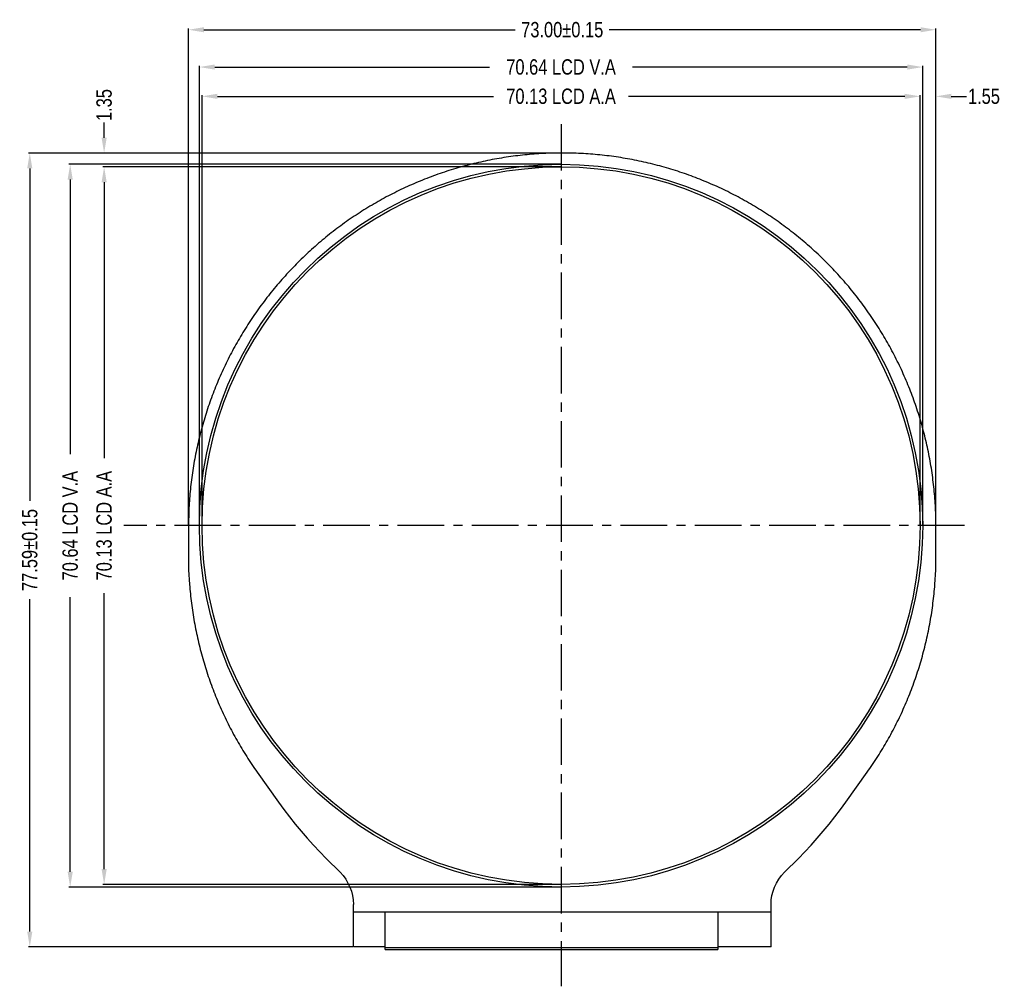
# Model space of a CAD drawing. Header units: inches. Extents: x -109 to 120, y -78 to 24.
# Tile 1 of 113: x -109 to -12, y -71 to 23. Entities that reach past the tile are written whole.
import ezdxf

# ---------------------------------------------------------------- set-up
doc = ezdxf.new("R2010")
doc.units = ezdxf.units.IN
doc.header["$LTSCALE"] = 1.21
doc.header["$MEASUREMENT"] = 0
doc.header["$PDMODE"] = 3
doc.header["$PDSIZE"] = 0.3125
doc.linetypes.add('CENTER', pattern=[0.6, 0.375, -0.075, 0.075, -0.075])
doc.layers.get('0').update_dxf_attribs({"linetype": 'CONTINUOUS'})
doc.layers.get('Defpoints').update_dxf_attribs({"linetype": 'CONTINUOUS'})
doc.layers.add('DIM', color=3, linetype='CONTINUOUS')
doc.styles.get("Standard").update_dxf_attribs({"font": 'txt', "width": 0.8})
doc.dimstyles.get("Standard").update_dxf_attribs({"dimtxt": 0.15625, "dimasz": 0.1875, "dimexe": 0.125, "dimexo": 0.0625, "dimgap": 0.09, "dimtad": 0, "dimtih": 1, "dimtoh": 1, "dimzin": 4, "dimdsep": 46, "dimtxsty": 'Standard', "dimblk": '_FILLED', "dimblk1": '_FILLED', "dimblk2": '_FILLED', "dimcen": 0.09, "dimazin": 1, "dimtp": 0.01, "dimtm": 0.01, "dimtfac": 1, "dimtofl": 0, "dimtmove": 0, "dimatfit": 3, "dimldrblk": '_FILLED', "dimfxl": 1, "dimtolj": 1, "dimtzin": 4, "dimarcsym": 0})

# ---------------------------------------------------------------- blocks, each defined once
blk = doc.blocks.new('_FILLED')
at = {"color": 0, "linetype": 'ByBlock'}
blk.add_solid([(0, 0), (-1, 0.167), (-1, -0.167)], dxfattribs=at)
blk = doc.blocks.new('*D1')
at = {"layer": 'Defpoints', "color": 0}
for p in [(-20.571, 15.523), (-90.701, -26.433), (-20.571, -26.433)]:
    blk.add_point(p, dxfattribs=at)
at = {"layer": 'DIM', "color": 0, "lineweight": -2}
for p, q in [((-90.701, -26.37), (-90.701, 15.648)), ((-89.201, 15.523), (-62.226, 15.523)), ((-22.071, 15.523), (-49.046, 15.523)), ((-20.571, -26.37), (-20.571, 15.648))]:
    blk.add_line(p, q, dxfattribs=at)
at = {"layer": 'DIM', "color": 0, "lineweight": -2, "xscale": 1.5, "yscale": 1.5, "zscale": 1.5, "rotation": 180}
blk.add_blockref('_FILLED', (-90.701, 15.523), dxfattribs=at)
at = {"layer": 'DIM', "color": 0, "lineweight": -2, "xscale": 1.5, "yscale": 1.5, "zscale": 1.5}
blk.add_blockref('_FILLED', (-20.571, 15.523), dxfattribs=at)
at = {"layer": 'DIM', "color": 0, "insert": (-55.636, 15.523), "char_height": 1.5, "attachment_point": 5}
blk.add_mtext('\\A1;70.13 LCD A.A', dxfattribs=at)
blk = doc.blocks.new('*D2')
at = {"layer": 'Defpoints', "color": 0}
for p in [(-20.316, 18.386), (-90.956, -26.433), (-20.316, -26.433)]:
    blk.add_point(p, dxfattribs=at)
at = {"layer": 'DIM', "color": 0, "lineweight": -2}
for p, q in [((-90.956, -26.37), (-90.956, 18.511)), ((-89.456, 18.386), (-62.626, 18.386)), ((-21.816, 18.386), (-48.646, 18.386)), ((-20.316, -26.37), (-20.316, 18.511))]:
    blk.add_line(p, q, dxfattribs=at)
at = {"layer": 'DIM', "color": 0, "lineweight": -2, "xscale": 1.5, "yscale": 1.5, "zscale": 1.5, "rotation": 180}
blk.add_blockref('_FILLED', (-90.956, 18.386), dxfattribs=at)
at = {"layer": 'DIM', "color": 0, "lineweight": -2, "xscale": 1.5, "yscale": 1.5, "zscale": 1.5}
blk.add_blockref('_FILLED', (-20.316, 18.386), dxfattribs=at)
at = {"layer": 'DIM', "color": 0, "insert": (-55.636, 18.386), "char_height": 1.5, "attachment_point": 5}
blk.add_mtext('\\A1;70.64 LCD V.A', dxfattribs=at)
blk = doc.blocks.new('*D3')
at = {"layer": 'Defpoints', "color": 0}
for p in [(-19.021, 22.032), (-92.021, -26.433), (-19.021, -26.433)]:
    blk.add_point(p, dxfattribs=at)
at = {"layer": 'DIM', "color": 0, "lineweight": -2}
for p, q in [((-92.021, -26.37), (-92.021, 22.157)), ((-19.021, -26.37), (-19.021, 22.157)), ((-90.521, 22.032), (-60.111, 22.032)), ((-20.521, 22.032), (-50.931, 22.032))]:
    blk.add_line(p, q, dxfattribs=at)
at = {"layer": 'DIM', "color": 0, "lineweight": -2, "xscale": 1.5, "yscale": 1.5, "zscale": 1.5, "rotation": 180}
blk.add_blockref('_FILLED', (-92.021, 22.032), dxfattribs=at)
at = {"layer": 'DIM', "color": 0, "lineweight": -2, "xscale": 1.5, "yscale": 1.5, "zscale": 1.5}
blk.add_blockref('_FILLED', (-19.021, 22.032), dxfattribs=at)
at = {"layer": 'DIM', "color": 0, "insert": (-55.521, 22.032), "char_height": 1.5, "attachment_point": 5}
blk.add_mtext('\\A1;73.00%%p0.15', dxfattribs=at)
blk = doc.blocks.new('*D4')
at = {"layer": 'Defpoints', "color": 0}
for p in [(-55.636, 8.632), (-100.264, -61.498), (-55.636, -61.498)]:
    blk.add_point(p, dxfattribs=at)
at = {"layer": 'DIM', "color": 0, "lineweight": -2}
for p, q in [((-55.699, 8.632), (-100.389, 8.632)), ((-100.264, 7.132), (-100.264, -19.843)), ((-100.264, -59.998), (-100.264, -33.023)), ((-55.699, -61.498), (-100.389, -61.498))]:
    blk.add_line(p, q, dxfattribs=at)
at = {"layer": 'DIM', "color": 0, "lineweight": -2, "xscale": 1.5, "yscale": 1.5, "zscale": 1.5}
for p, rotation in [((-100.264, 8.632), 89.99999999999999), ((-100.264, -61.498), 270)]:
    blk.add_blockref('_FILLED', p, dxfattribs=dict(at, rotation=rotation))
at = {"layer": 'DIM', "color": 0, "insert": (-100.264, -26.433), "char_height": 1.5, "attachment_point": 5, "rotation": 90}
blk.add_mtext('\\A1;70.13 LCD A.A', dxfattribs=at)
blk = doc.blocks.new('*D5')
at = {"layer": 'Defpoints', "color": 0}
for p in [(-55.636, 8.887), (-103.578, -61.753), (-55.636, -61.753)]:
    blk.add_point(p, dxfattribs=at)
at = {"layer": 'DIM', "color": 0, "lineweight": -2}
for p, q in [((-55.699, 8.887), (-103.703, 8.887)), ((-103.578, 7.387), (-103.578, -19.443)), ((-103.578, -60.253), (-103.578, -33.423)), ((-55.699, -61.753), (-103.703, -61.753))]:
    blk.add_line(p, q, dxfattribs=at)
at = {"layer": 'DIM', "color": 0, "lineweight": -2, "xscale": 1.5, "yscale": 1.5, "zscale": 1.5}
for p, rotation in [((-103.578, 8.887), 90), ((-103.578, -61.753), 270)]:
    blk.add_blockref('_FILLED', p, dxfattribs=dict(at, rotation=rotation))
at = {"layer": 'DIM', "color": 0, "insert": (-103.578, -26.433), "char_height": 1.5, "attachment_point": 5, "rotation": 90}
blk.add_mtext('\\A1;70.64 LCD V.A', dxfattribs=at)
blk = doc.blocks.new('*D6')
at = {"layer": 'Defpoints', "color": 0}
for p in [(-107.527, 9.983), (-55.636, 9.983), (-75.922, -67.608)]:
    blk.add_point(p, dxfattribs=at)
at = {"layer": 'DIM', "color": 0, "lineweight": -2}
for p, q in [((-55.699, 9.983), (-107.652, 9.983)), ((-107.527, 8.483), (-107.527, -24.022)), ((-107.527, -66.108), (-107.527, -33.602)), ((-75.984, -67.608), (-107.652, -67.608))]:
    blk.add_line(p, q, dxfattribs=at)
at = {"layer": 'DIM', "color": 0, "lineweight": -2, "xscale": 1.5, "yscale": 1.5, "zscale": 1.5}
for p, rotation in [((-107.527, 9.983), 90), ((-107.527, -67.608), 270)]:
    blk.add_blockref('_FILLED', p, dxfattribs=dict(at, rotation=rotation))
at = {"layer": 'DIM', "color": 0, "insert": (-107.527, -28.812), "char_height": 1.5, "attachment_point": 5, "rotation": 90}
blk.add_mtext('\\A1;77.59%%p0.15', dxfattribs=at)
blk = doc.blocks.new('*D7')
at = {"layer": 'Defpoints', "color": 0}
for p in [(-20.571, 15.523), (-19.021, 15.523), (-19.021, 15.523)]:
    blk.add_point(p, dxfattribs=at)
at = {"layer": 'DIM', "color": 0, "lineweight": -2}
for p, q in [((-22.071, 15.523), (-23.571, 15.523)), ((-20.571, 15.586), (-20.571, 15.648)), ((-19.021, 15.586), (-19.021, 15.648)), ((-17.521, 15.523), (-16.021, 15.523))]:
    blk.add_line(p, q, dxfattribs=at)
at = {"layer": 'DIM', "color": 0, "lineweight": -2, "xscale": 1.5, "yscale": 1.5, "zscale": 1.5}
blk.add_blockref('_FILLED', (-20.571, 15.523), dxfattribs=at)
at = {"layer": 'DIM', "color": 0, "lineweight": -2, "xscale": 1.5, "yscale": 1.5, "zscale": 1.5, "rotation": 180}
blk.add_blockref('_FILLED', (-19.021, 15.523), dxfattribs=at)
at = {"layer": 'DIM', "color": 0, "insert": (-14.331, 15.523), "char_height": 1.5, "attachment_point": 5}
blk.add_mtext('\\A1;1.55', dxfattribs=at)
blk = doc.blocks.new('*D8')
at = {"layer": 'Defpoints', "color": 0}
for p in [(-100.264, 9.983), (-100.264, 9.983), (-100.264, 8.632)]:
    blk.add_point(p, dxfattribs=at)
at = {"layer": 'DIM', "color": 0, "lineweight": -2}
for p, q in [((-100.264, 11.483), (-100.264, 12.983)), ((-100.327, 9.983), (-100.389, 9.983)), ((-100.327, 8.632), (-100.389, 8.632)), ((-100.264, 7.132), (-100.264, 5.632))]:
    blk.add_line(p, q, dxfattribs=at)
at = {"layer": 'DIM', "color": 0, "lineweight": -2, "xscale": 1.5, "yscale": 1.5, "zscale": 1.5}
for p, rotation in [((-100.264, 9.983), 270), ((-100.264, 8.632), 90)]:
    blk.add_blockref('_FILLED', p, dxfattribs=dict(at, rotation=rotation))
at = {"layer": 'DIM', "color": 0, "insert": (-100.264, 14.673), "char_height": 1.5, "attachment_point": 5, "rotation": 90}
blk.add_mtext('\\A1;1.35', dxfattribs=at)

msp = doc.modelspace()

# ---------------------------------------------------------------- linework, layer by layer
at = {"color": 7, "linetype": 'Continuous'}
for p, q in [((-60.55, 9.635), (-60.777, 9.603)), ((-60.323, 9.666), (-60.55, 9.635)), ((-60.096, 9.695), (-60.323, 9.666)), ((-59.868, 9.724), (-60.096, 9.695)), ((-59.64, 9.75), (-59.868, 9.724)), ((-59.412, 9.775), (-59.64, 9.75)), ((-59.184, 9.799), (-59.412, 9.775)), ((-58.956, 9.821), (-59.184, 9.799)), ((-58.728, 9.842), (-58.956, 9.821)), ((-58.499, 9.862), (-58.728, 9.842)), ((-58.271, 9.88), (-58.499, 9.862)), ((-58.042, 9.896), (-58.271, 9.88)), ((-57.813, 9.911), (-58.042, 9.896)), ((-57.584, 9.925), (-57.813, 9.911)), ((-57.355, 9.937), (-57.584, 9.925)), ((-57.126, 9.948), (-57.355, 9.937)), ((-56.897, 9.957), (-57.126, 9.948)), ((-56.668, 9.965), (-56.897, 9.957)), ((-56.438, 9.972), (-56.668, 9.965)), ((-56.209, 9.977), (-56.438, 9.972)), ((-55.98, 9.98), (-56.209, 9.977)), ((-55.75, 9.983), (-55.98, 9.98)), ((-55.521, 9.983), (-55.75, 9.983)), ((-55.292, 9.983), (-55.521, 9.983)), ((-55.062, 9.98), (-55.292, 9.983)), ((-54.833, 9.977), (-55.062, 9.98)), ((-54.604, 9.972), (-54.833, 9.977)), ((-54.375, 9.965), (-54.604, 9.972)), ((-54.145, 9.957), (-54.375, 9.965)), ((-53.916, 9.948), (-54.145, 9.957)), ((-53.687, 9.937), (-53.916, 9.948)), ((-53.458, 9.925), (-53.687, 9.937)), ((-53.229, 9.911), (-53.458, 9.925)), ((-53, 9.896), (-53.229, 9.911)), ((-52.772, 9.88), (-53, 9.896)), ((-52.543, 9.862), (-52.772, 9.88)), ((-52.315, 9.842), (-52.543, 9.862)), ((-52.086, 9.821), (-52.315, 9.842)), ((-51.858, 9.799), (-52.086, 9.821)), ((-51.63, 9.775), (-51.858, 9.799)), ((-51.402, 9.75), (-51.63, 9.775)), ((-51.174, 9.724), (-51.402, 9.75)), ((-50.946, 9.695), (-51.174, 9.724)), ((-50.719, 9.666), (-50.946, 9.695)), ((-50.492, 9.635), (-50.719, 9.666)), ((-50.265, 9.603), (-50.492, 9.635)), ((-65.263, 8.659), (-65.484, 8.597)), ((-65.042, 8.72), (-65.263, 8.659)), ((-64.82, 8.779), (-65.042, 8.72)), ((-64.598, 8.837), (-64.82, 8.779)), ((-64.376, 8.893), (-64.598, 8.837)), ((-64.153, 8.948), (-64.376, 8.893)), ((-63.93, 9.001), (-64.153, 8.948)), ((-63.707, 9.054), (-63.93, 9.001)), ((-63.483, 9.104), (-63.707, 9.054)), ((-63.259, 9.154), (-63.483, 9.104)), ((-63.035, 9.201), (-63.259, 9.154)), ((-62.811, 9.248), (-63.035, 9.201)), ((-62.586, 9.293), (-62.811, 9.248)), ((-62.361, 9.337), (-62.586, 9.293)), ((-62.135, 9.379), (-62.361, 9.337)), ((-61.909, 9.42), (-62.135, 9.379)), ((-61.684, 9.459), (-61.909, 9.42)), ((-61.457, 9.497), (-61.684, 9.459)), ((-61.231, 9.534), (-61.457, 9.497)), ((-61.004, 9.569), (-61.231, 9.534)), ((-60.777, 9.603), (-61.004, 9.569)), ((-50.038, 9.569), (-50.265, 9.603)), ((-49.811, 9.534), (-50.038, 9.569)), ((-49.585, 9.497), (-49.811, 9.534)), ((-49.359, 9.459), (-49.585, 9.497)), ((-49.133, 9.42), (-49.359, 9.459)), ((-48.907, 9.379), (-49.133, 9.42)), ((-48.682, 9.337), (-48.907, 9.379)), ((-48.457, 9.293), (-48.682, 9.337)), ((-48.232, 9.248), (-48.457, 9.293)), ((-48.007, 9.201), (-48.232, 9.248)), ((-47.783, 9.154), (-48.007, 9.201)), ((-47.559, 9.104), (-47.783, 9.154)), ((-47.335, 9.054), (-47.559, 9.104)), ((-47.112, 9.001), (-47.335, 9.054)), ((-46.889, 8.948), (-47.112, 9.001)), ((-46.666, 8.893), (-46.889, 8.948)), ((-46.444, 8.837), (-46.666, 8.893)), ((-46.222, 8.779), (-46.444, 8.837)), ((-46, 8.72), (-46.222, 8.779)), ((-45.779, 8.659), (-46, 8.72)), ((-45.558, 8.597), (-45.779, 8.659)), ((-68.101, 7.747), (-68.316, 7.667)), ((-67.885, 7.825), (-68.101, 7.747)), ((-67.669, 7.902), (-67.885, 7.825)), ((-67.453, 7.978), (-67.669, 7.902)), ((-67.236, 8.052), (-67.453, 7.978)), ((-67.018, 8.125), (-67.236, 8.052)), ((-66.8, 8.197), (-67.018, 8.125)), ((-66.582, 8.267), (-66.8, 8.197)), ((-66.363, 8.336), (-66.582, 8.267)), ((-66.144, 8.403), (-66.363, 8.336)), ((-65.924, 8.469), (-66.144, 8.403)), ((-65.704, 8.534), (-65.924, 8.469)), ((-65.484, 8.597), (-65.704, 8.534)), ((-45.338, 8.534), (-45.558, 8.597)), ((-45.118, 8.469), (-45.338, 8.534)), ((-44.898, 8.403), (-45.118, 8.469)), ((-44.679, 8.336), (-44.898, 8.403)), ((-44.46, 8.267), (-44.679, 8.336)), ((-44.242, 8.197), (-44.46, 8.267)), ((-44.024, 8.125), (-44.242, 8.197)), ((-43.807, 8.052), (-44.024, 8.125)), ((-43.59, 7.978), (-43.807, 8.052)), ((-43.373, 7.902), (-43.59, 7.978)), ((-43.157, 7.825), (-43.373, 7.902)), ((-42.942, 7.747), (-43.157, 7.825)), ((-42.727, 7.667), (-42.942, 7.747)), ((-70.437, 6.797), (-70.646, 6.702)), ((-70.227, 6.89), (-70.437, 6.797)), ((-70.017, 6.981), (-70.227, 6.89)), ((-69.806, 7.072), (-70.017, 6.981)), ((-69.595, 7.161), (-69.806, 7.072)), ((-69.383, 7.249), (-69.595, 7.161)), ((-69.171, 7.335), (-69.383, 7.249)), ((-68.958, 7.42), (-69.171, 7.335)), ((-68.744, 7.504), (-68.958, 7.42)), ((-68.53, 7.586), (-68.744, 7.504)), ((-68.316, 7.667), (-68.53, 7.586)), ((-42.512, 7.586), (-42.727, 7.667)), ((-42.298, 7.504), (-42.512, 7.586)), ((-42.085, 7.42), (-42.298, 7.504)), ((-41.872, 7.335), (-42.085, 7.42)), ((-41.659, 7.249), (-41.872, 7.335)), ((-41.447, 7.161), (-41.659, 7.249)), ((-41.236, 7.072), (-41.447, 7.161)), ((-41.025, 6.981), (-41.236, 7.072)), ((-40.815, 6.89), (-41.025, 6.981)), ((-40.605, 6.797), (-40.815, 6.89)), ((-40.396, 6.702), (-40.605, 6.797)), ((-72.499, 5.794), (-72.702, 5.687)), ((-72.296, 5.9), (-72.499, 5.794)), ((-72.092, 6.005), (-72.296, 5.9)), ((-71.887, 6.108), (-72.092, 6.005)), ((-71.682, 6.211), (-71.887, 6.108)), ((-71.476, 6.312), (-71.682, 6.211)), ((-71.269, 6.411), (-71.476, 6.312)), ((-71.062, 6.509), (-71.269, 6.411)), ((-70.854, 6.606), (-71.062, 6.509)), ((-70.646, 6.702), (-70.854, 6.606)), ((-40.188, 6.606), (-40.396, 6.702)), ((-39.98, 6.509), (-40.188, 6.606)), ((-39.773, 6.411), (-39.98, 6.509)), ((-39.566, 6.312), (-39.773, 6.411)), ((-39.36, 6.211), (-39.566, 6.312)), ((-39.155, 6.108), (-39.36, 6.211)), ((-38.95, 6.005), (-39.155, 6.108)), ((-38.746, 5.9), (-38.95, 6.005)), ((-38.543, 5.794), (-38.746, 5.9)), ((-38.34, 5.687), (-38.543, 5.794)), ((-74.101, 4.9), (-74.298, 4.783)), ((-73.903, 5.016), (-74.101, 4.9)), ((-73.705, 5.131), (-73.903, 5.016)), ((-73.506, 5.245), (-73.705, 5.131)), ((-73.306, 5.357), (-73.506, 5.245)), ((-73.105, 5.468), (-73.306, 5.357)), ((-72.904, 5.578), (-73.105, 5.468)), ((-72.702, 5.687), (-72.904, 5.578)), ((-38.138, 5.578), (-38.34, 5.687)), ((-37.937, 5.468), (-38.138, 5.578)), ((-37.736, 5.357), (-37.937, 5.468)), ((-37.537, 5.245), (-37.736, 5.357)), ((-37.337, 5.131), (-37.537, 5.245)), ((-37.139, 5.016), (-37.337, 5.131)), ((-36.941, 4.9), (-37.139, 5.016)), ((-36.744, 4.783), (-36.941, 4.9)), ((-75.656, 3.927), (-75.847, 3.8)), ((-75.465, 4.053), (-75.656, 3.927)), ((-75.272, 4.178), (-75.465, 4.053)), ((-75.079, 4.301), (-75.272, 4.178)), ((-74.885, 4.424), (-75.079, 4.301)), ((-74.69, 4.545), (-74.885, 4.424)), ((-74.494, 4.664), (-74.69, 4.545)), ((-74.298, 4.783), (-74.494, 4.664)), ((-36.548, 4.664), (-36.744, 4.783)), ((-36.352, 4.545), (-36.548, 4.664)), ((-36.157, 4.424), (-36.352, 4.545)), ((-35.963, 4.301), (-36.157, 4.424)), ((-35.77, 4.178), (-35.963, 4.301)), ((-35.578, 4.053), (-35.77, 4.178)), ((-35.386, 3.927), (-35.578, 4.053)), ((-35.195, 3.8), (-35.386, 3.927)), ((-76.975, 3.012), (-77.16, 2.877)), ((-76.789, 3.147), (-76.975, 3.012)), ((-76.603, 3.28), (-76.789, 3.147)), ((-76.415, 3.412), (-76.603, 3.28)), ((-76.226, 3.542), (-76.415, 3.412)), ((-76.037, 3.672), (-76.226, 3.542)), ((-75.847, 3.8), (-76.037, 3.672)), ((-35.005, 3.672), (-35.195, 3.8)), ((-34.816, 3.542), (-35.005, 3.672)), ((-34.627, 3.412), (-34.816, 3.542)), ((-34.44, 3.28), (-34.627, 3.412)), ((-34.253, 3.147), (-34.44, 3.28)), ((-34.067, 3.012), (-34.253, 3.147)), ((-33.882, 2.877), (-34.067, 3.012)), ((-78.253, 2.041), (-78.432, 1.897)), ((-78.073, 2.183), (-78.253, 2.041)), ((-77.892, 2.324), (-78.073, 2.183)), ((-77.711, 2.464), (-77.892, 2.324)), ((-77.528, 2.603), (-77.711, 2.464)), ((-77.345, 2.74), (-77.528, 2.603)), ((-77.16, 2.877), (-77.345, 2.74)), ((-33.698, 2.74), (-33.882, 2.877)), ((-33.514, 2.603), (-33.698, 2.74)), ((-33.332, 2.464), (-33.514, 2.603)), ((-33.15, 2.324), (-33.332, 2.464)), ((-32.969, 2.183), (-33.15, 2.324)), ((-32.789, 2.041), (-32.969, 2.183)), ((-32.61, 1.897), (-32.789, 2.041)), ((-79.486, 1.013), (-79.659, 0.862)), ((-79.313, 1.163), (-79.486, 1.013)), ((-79.139, 1.312), (-79.313, 1.163)), ((-78.963, 1.46), (-79.139, 1.312)), ((-78.787, 1.607), (-78.963, 1.46)), ((-78.61, 1.753), (-78.787, 1.607)), ((-78.432, 1.897), (-78.61, 1.753)), ((-32.432, 1.753), (-32.61, 1.897)), ((-32.255, 1.607), (-32.432, 1.753)), ((-32.079, 1.46), (-32.255, 1.607)), ((-31.904, 1.312), (-32.079, 1.46)), ((-31.729, 1.163), (-31.904, 1.312)), ((-31.556, 1.013), (-31.729, 1.163)), ((-31.383, 0.862), (-31.556, 1.013)), ((-80.507, 0.091), (-80.674, -0.067)), ((-80.339, 0.247), (-80.507, 0.091)), ((-80.171, 0.403), (-80.339, 0.247)), ((-80.001, 0.557), (-80.171, 0.403)), ((-79.831, 0.71), (-80.001, 0.557)), ((-79.659, 0.862), (-79.831, 0.71)), ((-31.212, 0.71), (-31.383, 0.862)), ((-31.041, 0.557), (-31.212, 0.71)), ((-30.871, 0.403), (-31.041, 0.557)), ((-30.703, 0.247), (-30.871, 0.403)), ((-30.535, 0.091), (-30.703, 0.247)), ((-30.368, -0.067), (-30.535, 0.091)), ((-81.492, -0.87), (-81.653, -1.034)), ((-81.331, -0.707), (-81.492, -0.87)), ((-81.168, -0.546), (-81.331, -0.707)), ((-81.004, -0.385), (-81.168, -0.546)), ((-80.839, -0.225), (-81.004, -0.385)), ((-80.674, -0.067), (-80.839, -0.225)), ((-30.203, -0.225), (-30.368, -0.067)), ((-30.038, -0.385), (-30.203, -0.225)), ((-29.874, -0.546), (-30.038, -0.385)), ((-29.712, -0.707), (-29.874, -0.546)), ((-29.55, -0.87), (-29.712, -0.707)), ((-29.389, -1.034), (-29.55, -0.87)), ((-82.44, -1.867), (-82.595, -2.037)), ((-82.285, -1.698), (-82.44, -1.867)), ((-82.128, -1.531), (-82.285, -1.698)), ((-81.971, -1.364), (-82.128, -1.531)), ((-81.812, -1.198), (-81.971, -1.364)), ((-81.653, -1.034), (-81.812, -1.198)), ((-29.23, -1.198), (-29.389, -1.034)), ((-29.071, -1.364), (-29.23, -1.198)), ((-28.914, -1.531), (-29.071, -1.364)), ((-28.757, -1.698), (-28.914, -1.531)), ((-28.602, -1.867), (-28.757, -1.698)), ((-28.448, -2.037), (-28.602, -1.867)), ((-83.201, -2.725), (-83.35, -2.899)), ((-83.051, -2.551), (-83.201, -2.725)), ((-82.9, -2.379), (-83.051, -2.551)), ((-82.748, -2.207), (-82.9, -2.379)), ((-82.595, -2.037), (-82.748, -2.207)), ((-28.294, -2.207), (-28.448, -2.037)), ((-28.142, -2.379), (-28.294, -2.207)), ((-27.991, -2.551), (-28.142, -2.379)), ((-27.841, -2.725), (-27.991, -2.551)), ((-27.692, -2.899), (-27.841, -2.725)), ((-84.078, -3.785), (-84.221, -3.965)), ((-83.935, -3.606), (-84.078, -3.785)), ((-83.79, -3.428), (-83.935, -3.606)), ((-83.645, -3.251), (-83.79, -3.428)), ((-83.498, -3.074), (-83.645, -3.251)), ((-83.35, -2.899), (-83.498, -3.074)), ((-27.544, -3.074), (-27.692, -2.899)), ((-27.397, -3.251), (-27.544, -3.074)), ((-27.252, -3.428), (-27.397, -3.251)), ((-27.107, -3.606), (-27.252, -3.428)), ((-26.964, -3.785), (-27.107, -3.606)), ((-26.822, -3.965), (-26.964, -3.785)), ((-84.778, -4.693), (-84.915, -4.877)), ((-84.641, -4.51), (-84.778, -4.693)), ((-84.502, -4.327), (-84.641, -4.51)), ((-84.362, -4.146), (-84.502, -4.327)), ((-84.221, -3.965), (-84.362, -4.146)), ((-26.68, -4.146), (-26.822, -3.965)), ((-26.54, -4.327), (-26.68, -4.146)), ((-26.402, -4.51), (-26.54, -4.327)), ((-26.264, -4.693), (-26.402, -4.51)), ((-26.127, -4.877), (-26.264, -4.693)), ((-85.449, -5.623), (-85.58, -5.811)), ((-85.317, -5.435), (-85.449, -5.623)), ((-85.184, -5.249), (-85.317, -5.435)), ((-85.05, -5.063), (-85.184, -5.249)), ((-84.915, -4.877), (-85.05, -5.063)), ((-25.992, -5.063), (-26.127, -4.877)), ((-25.858, -5.249), (-25.992, -5.063)), ((-25.725, -5.435), (-25.858, -5.249)), ((-25.593, -5.623), (-25.725, -5.435)), ((-25.462, -5.811), (-25.593, -5.623)), ((-86.091, -6.573), (-86.216, -6.766)), ((-85.965, -6.382), (-86.091, -6.573)), ((-85.838, -6.191), (-85.965, -6.382)), ((-85.71, -6.001), (-85.838, -6.191)), ((-85.58, -5.811), (-85.71, -6.001)), ((-25.333, -6.001), (-25.462, -5.811)), ((-25.204, -6.191), (-25.333, -6.001)), ((-25.077, -6.382), (-25.204, -6.191)), ((-24.951, -6.573), (-25.077, -6.382)), ((-24.827, -6.766), (-24.951, -6.573)), ((-86.702, -7.543), (-86.821, -7.74)), ((-86.582, -7.348), (-86.702, -7.543)), ((-86.461, -7.153), (-86.582, -7.348)), ((-86.339, -6.959), (-86.461, -7.153)), ((-86.216, -6.766), (-86.339, -6.959)), ((-24.703, -6.959), (-24.827, -6.766)), ((-24.581, -7.153), (-24.703, -6.959)), ((-24.46, -7.348), (-24.581, -7.153)), ((-24.34, -7.543), (-24.46, -7.348)), ((-24.221, -7.74), (-24.34, -7.543)), ((-87.283, -8.532), (-87.395, -8.732)), ((-87.169, -8.333), (-87.283, -8.532)), ((-87.054, -8.134), (-87.169, -8.333)), ((-86.938, -7.937), (-87.054, -8.134)), ((-86.821, -7.74), (-86.938, -7.937)), ((-24.104, -7.937), (-24.221, -7.74)), ((-23.988, -8.134), (-24.104, -7.937)), ((-23.873, -8.333), (-23.988, -8.134)), ((-23.759, -8.532), (-23.873, -8.333)), ((-23.647, -8.732), (-23.759, -8.532)), ((-87.832, -9.539), (-87.938, -9.742)), ((-87.725, -9.336), (-87.832, -9.539)), ((-87.616, -9.134), (-87.725, -9.336)), ((-87.506, -8.933), (-87.616, -9.134)), ((-87.395, -8.732), (-87.506, -8.933)), ((-23.536, -8.933), (-23.647, -8.732)), ((-23.426, -9.134), (-23.536, -8.933)), ((-23.317, -9.336), (-23.426, -9.134)), ((-23.21, -9.539), (-23.317, -9.336)), ((-23.104, -9.742), (-23.21, -9.539)), ((-88.349, -10.562), (-88.449, -10.769)), ((-88.249, -10.356), (-88.349, -10.562)), ((-88.146, -10.151), (-88.249, -10.356)), ((-88.043, -9.946), (-88.146, -10.151)), ((-87.938, -9.742), (-88.043, -9.946)), ((-22.999, -9.946), (-23.104, -9.742)), ((-22.896, -10.151), (-22.999, -9.946)), ((-22.794, -10.356), (-22.896, -10.151)), ((-22.693, -10.562), (-22.794, -10.356)), ((-22.593, -10.769), (-22.693, -10.562)), ((-88.74, -11.392), (-88.834, -11.601)), ((-88.644, -11.184), (-88.74, -11.392)), ((-88.547, -10.976), (-88.644, -11.184)), ((-88.449, -10.769), (-88.547, -10.976)), ((-22.495, -10.976), (-22.593, -10.769)), ((-22.398, -11.184), (-22.495, -10.976)), ((-22.302, -11.392), (-22.398, -11.184)), ((-22.208, -11.601), (-22.302, -11.392)), ((-89.199, -12.443), (-89.286, -12.655)), ((-89.11, -12.232), (-89.199, -12.443)), ((-89.019, -12.021), (-89.11, -12.232)), ((-88.927, -11.811), (-89.019, -12.021)), ((-88.834, -11.601), (-88.927, -11.811)), ((-22.115, -11.811), (-22.208, -11.601)), ((-22.023, -12.021), (-22.115, -11.811)), ((-21.933, -12.232), (-22.023, -12.021)), ((-21.844, -12.443), (-21.933, -12.232)), ((-21.756, -12.655), (-21.844, -12.443)), ((-89.542, -13.294), (-89.624, -13.508)), ((-89.458, -13.08), (-89.542, -13.294)), ((-89.373, -12.867), (-89.458, -13.08)), ((-89.286, -12.655), (-89.373, -12.867)), ((-21.669, -12.867), (-21.756, -12.655)), ((-21.584, -13.08), (-21.669, -12.867)), ((-21.501, -13.294), (-21.584, -13.08)), ((-21.418, -13.508), (-21.501, -13.294)), ((-89.94, -14.369), (-90.016, -14.585)), ((-89.863, -14.153), (-89.94, -14.369)), ((-89.785, -13.937), (-89.863, -14.153)), ((-89.705, -13.722), (-89.785, -13.937)), ((-89.624, -13.508), (-89.705, -13.722)), ((-21.337, -13.722), (-21.418, -13.508)), ((-21.257, -13.937), (-21.337, -13.722)), ((-21.179, -14.153), (-21.257, -13.937)), ((-21.102, -14.369), (-21.179, -14.153)), ((-21.026, -14.585), (-21.102, -14.369)), ((-90.235, -15.238), (-90.305, -15.456)), ((-90.163, -15.02), (-90.235, -15.238)), ((-90.09, -14.802), (-90.163, -15.02)), ((-90.016, -14.585), (-90.09, -14.802)), ((-20.952, -14.802), (-21.026, -14.585)), ((-20.879, -15.02), (-20.952, -14.802)), ((-20.808, -15.238), (-20.879, -15.02)), ((-20.737, -15.456), (-20.808, -15.238)), ((-90.572, -16.334), (-90.635, -16.554)), ((-90.507, -16.114), (-90.572, -16.334)), ((-90.441, -15.894), (-90.507, -16.114)), ((-90.374, -15.675), (-90.441, -15.894)), ((-90.305, -15.456), (-90.374, -15.675)), ((-20.669, -15.675), (-20.737, -15.456)), ((-20.601, -15.894), (-20.669, -15.675)), ((-20.535, -16.114), (-20.601, -15.894)), ((-20.47, -16.334), (-20.535, -16.114)), ((-20.407, -16.554), (-20.47, -16.334)), ((-90.817, -17.218), (-90.874, -17.44)), ((-90.758, -16.996), (-90.817, -17.218)), ((-90.697, -16.775), (-90.758, -16.996)), ((-90.635, -16.554), (-90.697, -16.775)), ((-20.345, -16.775), (-20.407, -16.554)), ((-20.285, -16.996), (-20.345, -16.775)), ((-20.226, -17.218), (-20.285, -16.996)), ((-20.168, -17.44), (-20.226, -17.218)), ((-91.039, -18.108), (-91.091, -18.331)), ((-90.986, -17.885), (-91.039, -18.108)), ((-90.931, -17.662), (-90.986, -17.885)), ((-90.874, -17.44), (-90.931, -17.662)), ((-20.111, -17.662), (-20.168, -17.44)), ((-20.057, -17.885), (-20.111, -17.662)), ((-20.003, -18.108), (-20.057, -17.885)), ((-19.951, -18.331), (-20.003, -18.108)), ((-91.286, -19.227), (-91.331, -19.452)), ((-91.239, -19.003), (-91.286, -19.227)), ((-91.191, -18.778), (-91.239, -19.003)), ((-91.142, -18.554), (-91.191, -18.778)), ((-91.091, -18.331), (-91.142, -18.554)), ((-19.9, -18.554), (-19.951, -18.331)), ((-19.851, -18.778), (-19.9, -18.554)), ((-19.803, -19.003), (-19.851, -18.778)), ((-19.756, -19.227), (-19.803, -19.003)), ((-19.711, -19.452), (-19.756, -19.227)), ((-91.458, -20.128), (-91.497, -20.354)), ((-91.417, -19.903), (-91.458, -20.128)), ((-91.375, -19.677), (-91.417, -19.903)), ((-91.331, -19.452), (-91.375, -19.677)), ((-19.668, -19.677), (-19.711, -19.452)), ((-19.625, -19.903), (-19.668, -19.677)), ((-19.585, -20.128), (-19.625, -19.903)), ((-19.545, -20.354), (-19.585, -20.128)), ((-91.607, -21.033), (-91.641, -21.26)), ((-91.572, -20.807), (-91.607, -21.033)), ((-91.535, -20.58), (-91.572, -20.807)), ((-91.497, -20.354), (-91.535, -20.58)), ((-19.507, -20.58), (-19.545, -20.354)), ((-19.47, -20.807), (-19.507, -20.58)), ((-19.435, -21.033), (-19.47, -20.807)), ((-19.402, -21.26), (-19.435, -21.033)), ((-91.733, -21.942), (-91.761, -22.17)), ((-91.704, -21.715), (-91.733, -21.942)), ((-91.673, -21.487), (-91.704, -21.715)), ((-91.641, -21.26), (-91.673, -21.487)), ((-19.369, -21.487), (-19.402, -21.26)), ((-19.338, -21.715), (-19.369, -21.487)), ((-19.309, -21.942), (-19.338, -21.715)), ((-19.281, -22.17), (-19.309, -21.942)), ((-91.837, -22.854), (-91.859, -23.082)), ((-91.813, -22.625), (-91.837, -22.854)), ((-91.788, -22.397), (-91.813, -22.625)), ((-91.761, -22.17), (-91.788, -22.397)), ((-19.254, -22.397), (-19.281, -22.17)), ((-19.229, -22.625), (-19.254, -22.397)), ((-19.205, -22.854), (-19.229, -22.625)), ((-19.183, -23.082), (-19.205, -22.854)), ((-91.934, -23.996), (-91.949, -24.225)), ((-91.917, -23.767), (-91.934, -23.996)), ((-91.899, -23.539), (-91.917, -23.767)), ((-91.88, -23.31), (-91.899, -23.539)), ((-91.859, -23.082), (-91.88, -23.31)), ((-19.162, -23.31), (-19.183, -23.082)), ((-19.143, -23.539), (-19.162, -23.31)), ((-19.125, -23.767), (-19.143, -23.539)), ((-19.108, -23.996), (-19.125, -23.767)), ((-19.093, -24.225), (-19.108, -23.996)), ((-91.986, -24.912), (-91.995, -25.141)), ((-91.975, -24.683), (-91.986, -24.912)), ((-91.963, -24.454), (-91.975, -24.683)), ((-91.949, -24.225), (-91.963, -24.454)), ((-19.079, -24.454), (-19.093, -24.225)), ((-19.067, -24.683), (-19.079, -24.454)), ((-19.056, -24.912), (-19.067, -24.683)), ((-19.047, -25.141), (-19.056, -24.912)), ((-92.003, -25.37), (-92.021, -26.006)), ((-91.995, -25.141), (-92.003, -25.37)), ((-19.039, -25.37), (-19.047, -25.141)), ((-19.021, -26.006), (-19.039, -25.37)), ((-92.021, -26.006), (-92.021, -30.76)), ((-19.021, -30.76), (-19.021, -26.006)), ((-92.021, -30.76), (-91.917, -32.194)), ((-19.125, -32.194), (-19.021, -30.76)), ((-91.917, -32.194), (-91.899, -32.423)), ((-91.899, -32.423), (-91.88, -32.651)), ((-91.88, -32.651), (-91.859, -32.88)), ((-19.183, -32.88), (-19.162, -32.651)), ((-19.162, -32.651), (-19.143, -32.423)), ((-19.143, -32.423), (-19.125, -32.194)), ((-91.859, -32.88), (-91.837, -33.108)), ((-91.837, -33.108), (-91.813, -33.336)), ((-91.813, -33.336), (-91.788, -33.564)), ((-91.788, -33.564), (-91.761, -33.792)), ((-19.281, -33.792), (-19.254, -33.564)), ((-19.254, -33.564), (-19.229, -33.336)), ((-19.229, -33.336), (-19.205, -33.108)), ((-19.205, -33.108), (-19.183, -32.88)), ((-91.761, -33.792), (-91.733, -34.019)), ((-91.733, -34.019), (-91.704, -34.247)), ((-91.704, -34.247), (-91.673, -34.474)), ((-91.673, -34.474), (-91.641, -34.701)), ((-19.402, -34.701), (-19.369, -34.474)), ((-19.369, -34.474), (-19.338, -34.247)), ((-19.338, -34.247), (-19.309, -34.019)), ((-19.309, -34.019), (-19.281, -33.792)), ((-91.641, -34.701), (-91.607, -34.928)), ((-91.607, -34.928), (-91.572, -35.155)), ((-91.572, -35.155), (-91.535, -35.381)), ((-91.535, -35.381), (-91.497, -35.607)), ((-19.545, -35.607), (-19.507, -35.381)), ((-19.507, -35.381), (-19.47, -35.155)), ((-19.47, -35.155), (-19.435, -34.928)), ((-19.435, -34.928), (-19.402, -34.701)), ((-91.497, -35.607), (-91.458, -35.833)), ((-91.458, -35.833), (-91.417, -36.059)), ((-91.417, -36.059), (-91.375, -36.284)), ((-91.375, -36.284), (-91.331, -36.509)), ((-91.331, -36.509), (-91.286, -36.734)), ((-19.756, -36.734), (-19.711, -36.509)), ((-19.711, -36.509), (-19.668, -36.284)), ((-19.668, -36.284), (-19.625, -36.059)), ((-19.625, -36.059), (-19.585, -35.833)), ((-19.585, -35.833), (-19.545, -35.607)), ((-91.286, -36.734), (-91.239, -36.959)), ((-91.239, -36.959), (-91.191, -37.183)), ((-91.191, -37.183), (-91.142, -37.407)), ((-91.142, -37.407), (-91.091, -37.631)), ((-19.951, -37.631), (-19.9, -37.407)), ((-19.9, -37.407), (-19.851, -37.183)), ((-19.851, -37.183), (-19.803, -36.959)), ((-19.803, -36.959), (-19.756, -36.734)), ((-91.091, -37.631), (-91.039, -37.854)), ((-91.039, -37.854), (-90.986, -38.077)), ((-90.986, -38.077), (-90.931, -38.3)), ((-90.931, -38.3), (-90.874, -38.522)), ((-20.168, -38.522), (-20.111, -38.3)), ((-20.111, -38.3), (-20.057, -38.077)), ((-20.057, -38.077), (-20.003, -37.854)), ((-20.003, -37.854), (-19.951, -37.631)), ((-90.874, -38.522), (-90.817, -38.744)), ((-90.817, -38.744), (-90.758, -38.965)), ((-90.758, -38.965), (-90.697, -39.187)), ((-90.697, -39.187), (-90.635, -39.407)), ((-90.635, -39.407), (-90.572, -39.628)), ((-20.47, -39.628), (-20.407, -39.407)), ((-20.407, -39.407), (-20.345, -39.187)), ((-20.345, -39.187), (-20.285, -38.965)), ((-20.285, -38.965), (-20.226, -38.744)), ((-20.226, -38.744), (-20.168, -38.522)), ((-90.572, -39.628), (-90.507, -39.848)), ((-90.507, -39.848), (-90.441, -40.067)), ((-90.441, -40.067), (-90.374, -40.287)), ((-90.374, -40.287), (-90.305, -40.505)), ((-20.737, -40.505), (-20.669, -40.287)), ((-20.669, -40.287), (-20.601, -40.067)), ((-20.601, -40.067), (-20.535, -39.848)), ((-20.535, -39.848), (-20.47, -39.628)), ((-90.305, -40.505), (-90.235, -40.724)), ((-90.235, -40.724), (-90.163, -40.942)), ((-90.163, -40.942), (-90.09, -41.159)), ((-90.09, -41.159), (-90.016, -41.376)), ((-21.026, -41.376), (-20.952, -41.159)), ((-20.952, -41.159), (-20.879, -40.942)), ((-20.879, -40.942), (-20.808, -40.724)), ((-20.808, -40.724), (-20.737, -40.505)), ((-90.016, -41.376), (-89.94, -41.593)), ((-89.94, -41.593), (-89.863, -41.809)), ((-89.863, -41.809), (-89.785, -42.024)), ((-89.785, -42.024), (-89.705, -42.239)), ((-89.705, -42.239), (-89.624, -42.454)), ((-21.418, -42.454), (-21.337, -42.239)), ((-21.337, -42.239), (-21.257, -42.024)), ((-21.257, -42.024), (-21.179, -41.809)), ((-21.179, -41.809), (-21.102, -41.593)), ((-21.102, -41.593), (-21.026, -41.376)), ((-89.624, -42.454), (-89.542, -42.668)), ((-89.542, -42.668), (-89.458, -42.881)), ((-89.458, -42.881), (-89.373, -43.094)), ((-89.373, -43.094), (-89.286, -43.307)), ((-21.756, -43.307), (-21.669, -43.094)), ((-21.669, -43.094), (-21.584, -42.881)), ((-21.584, -42.881), (-21.501, -42.668)), ((-21.501, -42.668), (-21.418, -42.454)), ((-89.286, -43.307), (-89.199, -43.518)), ((-89.199, -43.518), (-89.11, -43.73)), ((-89.11, -43.73), (-89.019, -43.941)), ((-89.019, -43.941), (-88.927, -44.151)), ((-88.927, -44.151), (-88.834, -44.36)), ((-22.208, -44.36), (-22.115, -44.151)), ((-22.115, -44.151), (-22.023, -43.941)), ((-22.023, -43.941), (-21.933, -43.73)), ((-21.933, -43.73), (-21.844, -43.518)), ((-21.844, -43.518), (-21.756, -43.307)), ((-88.834, -44.36), (-88.74, -44.569)), ((-88.74, -44.569), (-88.644, -44.778)), ((-88.644, -44.778), (-88.547, -44.986)), ((-88.547, -44.986), (-88.449, -45.193)), ((-88.449, -45.193), (-88.349, -45.399)), ((-22.693, -45.399), (-22.593, -45.193)), ((-22.593, -45.193), (-22.495, -44.986)), ((-22.495, -44.986), (-22.398, -44.778)), ((-22.398, -44.778), (-22.302, -44.569)), ((-22.302, -44.569), (-22.208, -44.36)), ((-88.349, -45.399), (-88.249, -45.605)), ((-88.249, -45.605), (-88.146, -45.811)), ((-88.146, -45.811), (-88.043, -46.015)), ((-88.043, -46.015), (-87.938, -46.219)), ((-23.104, -46.219), (-22.999, -46.015)), ((-22.999, -46.015), (-22.896, -45.811)), ((-22.896, -45.811), (-22.794, -45.605)), ((-22.794, -45.605), (-22.693, -45.399)), ((-87.938, -46.219), (-87.832, -46.423)), ((-87.832, -46.423), (-87.725, -46.625)), ((-87.725, -46.625), (-87.616, -46.827)), ((-87.616, -46.827), (-87.506, -47.029)), ((-87.506, -47.029), (-87.395, -47.229)), ((-23.647, -47.229), (-23.536, -47.029)), ((-23.536, -47.029), (-23.426, -46.827)), ((-23.426, -46.827), (-23.317, -46.625)), ((-23.317, -46.625), (-23.21, -46.423)), ((-23.21, -46.423), (-23.104, -46.219)), ((-87.395, -47.229), (-87.283, -47.429)), ((-87.283, -47.429), (-87.169, -47.628)), ((-87.169, -47.628), (-87.054, -47.827)), ((-87.054, -47.827), (-86.938, -48.025)), ((-86.938, -48.025), (-86.821, -48.222)), ((-24.221, -48.222), (-24.104, -48.025)), ((-24.104, -48.025), (-23.988, -47.827)), ((-23.988, -47.827), (-23.873, -47.628)), ((-23.873, -47.628), (-23.759, -47.429)), ((-23.759, -47.429), (-23.647, -47.229)), ((-86.821, -48.222), (-86.702, -48.418)), ((-86.702, -48.418), (-86.582, -48.614)), ((-86.582, -48.614), (-86.461, -48.808)), ((-86.461, -48.808), (-86.339, -49.002)), ((-86.339, -49.002), (-86.216, -49.196)), ((-24.827, -49.196), (-24.703, -49.002)), ((-24.703, -49.002), (-24.581, -48.808)), ((-24.581, -48.808), (-24.46, -48.614)), ((-24.46, -48.614), (-24.34, -48.418)), ((-24.34, -48.418), (-24.221, -48.222)), ((-86.216, -49.196), (-86.091, -49.388)), ((-86.091, -49.388), (-85.965, -49.58)), ((-85.965, -49.58), (-85.838, -49.771)), ((-85.838, -49.771), (-85.71, -49.961)), ((-85.71, -49.961), (-85.58, -50.15)), ((-25.462, -50.15), (-25.333, -49.961)), ((-25.333, -49.961), (-25.204, -49.771)), ((-25.204, -49.771), (-25.077, -49.58)), ((-25.077, -49.58), (-24.951, -49.388)), ((-24.951, -49.388), (-24.827, -49.196)), ((-85.58, -50.15), (-85.449, -50.338)), ((-85.449, -50.338), (-85.317, -50.526)), ((-85.317, -50.526), (-83.23, -53.456)), ((-27.812, -53.456), (-25.725, -50.526)), ((-25.725, -50.526), (-25.593, -50.338)), ((-25.593, -50.338), (-25.462, -50.15)), ((-83.23, -53.456), (-82.701, -54.184)), ((-28.341, -54.184), (-27.812, -53.456)), ((-82.701, -54.184), (-82.155, -54.901)), ((-28.887, -54.901), (-28.341, -54.184)), ((-82.155, -54.901), (-81.595, -55.607)), ((-81.595, -55.607), (-81.021, -56.301)), ((-30.022, -56.301), (-29.447, -55.607)), ((-29.447, -55.607), (-28.887, -54.901)), ((-81.021, -56.301), (-80.432, -56.982)), ((-30.611, -56.982), (-30.022, -56.301)), ((-80.432, -56.982), (-79.829, -57.652)), ((-79.829, -57.652), (-79.212, -58.308)), ((-31.831, -58.308), (-31.214, -57.652)), ((-31.214, -57.652), (-30.611, -56.982)), ((-79.212, -58.308), (-78.582, -58.951)), ((-32.46, -58.951), (-31.831, -58.308)), ((-78.582, -58.951), (-77.226, -60.307)), ((-33.816, -60.307), (-32.46, -58.951)), ((-77.226, -60.307), (-76.93, -60.634)), ((-34.112, -60.634), (-33.816, -60.307)), ((-76.93, -60.634), (-76.671, -60.984)), ((-76.671, -60.984), (-76.446, -61.358)), ((-76.446, -61.358), (-76.26, -61.752)), ((-34.782, -61.752), (-34.596, -61.358)), ((-34.596, -61.358), (-34.372, -60.984)), ((-34.372, -60.984), (-34.112, -60.634)), ((-76.26, -61.752), (-76.113, -62.162)), ((-76.113, -62.162), (-76.007, -62.585)), ((-35.035, -62.585), (-34.929, -62.162)), ((-34.929, -62.162), (-34.782, -61.752)), ((-76.007, -62.585), (-75.943, -63.016)), ((-75.943, -63.016), (-75.922, -63.457)), ((-75.922, -67.608), (-75.922, -63.457)), ((-35.121, -63.457), (-35.099, -63.016)), ((-35.121, -67.608), (-35.121, -63.457)), ((-35.099, -63.016), (-35.035, -62.585)), ((-35.121, -64.208), (-75.922, -64.208)), ((-72.811, -67.858), (-72.811, -64.208)), ((-40.311, -64.208), (-40.311, -67.858)), ((-72.811, -67.608), (-75.922, -67.608)), ((-72.811, -67.658), (-40.311, -67.658)), ((-72.811, -67.858), (-40.311, -67.858)), ((-35.121, -67.608), (-40.311, -67.608))]:
    msp.add_line(p, q, dxfattribs=at)
for radius in [35.32, 35.065]:
    msp.add_circle((-55.636, -26.433), radius, dxfattribs=at)
at = {"layer": 'DIM', "color": 4, "linetype": 'CENTER', "ltscale": 10}
for p, q in [((-55.636, 12.814), (-55.636, -71.453)), ((-16.244, -26.433), (-98.333, -26.433))]:
    msp.add_line(p, q, dxfattribs=at)

# ---------------------------------------------------------------- dimensions: what is measured, and where the dimension line sits
at = {"layer": 'DIM'}
for base, p1, p2, override, picture, middle in [((-19.021, 22.032), (-92.021, -26.433), (-19.021, -26.433), {"dimtxt": 1.5, "dimasz": 1.5, "dimgap": 0.09, "dimtih": 0, "dimtoh": 0, "dimzin": 0, "dimcen": 0.198, "dimadec": 0, "dimazin": 0, "dimtol": 1, "dimlim": 0, "dimtp": 0.15, "dimtm": 0.15, "dimtdec": 2, "dimtzin": 0}, '*D3', (-55.521, 22.032)), ((-20.316, 18.386), (-90.956, -26.433), (-20.316, -26.433), {"dimtxt": 1.5, "dimasz": 1.5, "dimtih": 0, "dimtoh": 0, "dimzin": 0, "dimpost": ' LCD V.A', "dimcen": 0.198, "dimadec": 0, "dimazin": 0, "dimtp": 0, "dimtm": 0, "dimtdec": 4, "dimtzin": 0}, '*D2', (-55.636, 18.386)), ((-20.571, 15.523), (-90.701, -26.433), (-20.571, -26.433), {"dimtxt": 1.5, "dimasz": 1.5, "dimtih": 0, "dimtoh": 0, "dimzin": 0, "dimpost": ' LCD A.A', "dimcen": 0.198, "dimadec": 0, "dimazin": 0, "dimtp": 0, "dimtm": 0, "dimtdec": 4, "dimtzin": 0}, '*D1', (-55.636, 15.523)), ((-19.021, 15.523), (-20.571, 15.523), (-19.021, 15.523), {"dimtxt": 1.5, "dimasz": 1.5, "dimtih": 0, "dimtoh": 0, "dimzin": 0, "dimcen": 0.198, "dimadec": 0, "dimazin": 0, "dimtp": 0, "dimtm": 0, "dimtdec": 4, "dimtzin": 0}, '*D7', (-14.331, 15.523))]:
    dim = msp.add_linear_dim(base=base, p1=p1, p2=p2, dimstyle='Standard', override=override, dxfattribs=at)
    dim.commit()
    dim.dimension.update_dxf_attribs({"geometry": picture, "text_midpoint": middle})
for base, p1, p2, override, picture, middle in [((-100.264, 9.983), (-100.264, 8.632), (-100.264, 9.983), {"dimtxt": 1.5, "dimasz": 1.5, "dimtih": 0, "dimtoh": 0, "dimzin": 0, "dimcen": 0.198, "dimadec": 0, "dimazin": 0, "dimtp": 0, "dimtm": 0, "dimtdec": 4, "dimtzin": 0}, '*D8', (-100.264, 14.673)), ((-107.527, 9.983), (-75.922, -67.608), (-55.636, 9.983), {"dimtxt": 1.5, "dimasz": 1.5, "dimtih": 0, "dimtoh": 0, "dimzin": 0, "dimblk": '_FILLED', "dimcen": 0.198, "dimadec": 0, "dimazin": 0, "dimtol": 1, "dimtp": 0.15, "dimtm": 0.15, "dimtzin": 0}, '*D6', (-107.527, -28.812)), ((-103.578, -61.753), (-55.636, 8.887), (-55.636, -61.753), {"dimtxt": 1.5, "dimasz": 1.5, "dimtih": 0, "dimtoh": 0, "dimzin": 0, "dimpost": ' LCD V.A', "dimblk": '_FILLED', "dimcen": 0.198, "dimadec": 0, "dimazin": 0, "dimtp": 0, "dimtm": 0, "dimtdec": 4, "dimtzin": 0}, '*D5', (-103.578, -26.433)), ((-100.264, -61.498), (-55.636, 8.632), (-55.636, -61.498), {"dimtxt": 1.5, "dimasz": 1.5, "dimtih": 0, "dimtoh": 0, "dimzin": 0, "dimpost": ' LCD A.A', "dimblk": '_FILLED', "dimcen": 0.198, "dimadec": 0, "dimazin": 0, "dimtp": 0, "dimtm": 0, "dimtdec": 4, "dimtzin": 0}, '*D4', (-100.264, -26.433))]:
    dim = msp.add_linear_dim(base=base, p1=p1, p2=p2, angle=90, dimstyle='Standard', override=override, dxfattribs=at)
    dim.commit()
    dim.dimension.update_dxf_attribs({"geometry": picture, "text_midpoint": middle})

doc.saveas('drawing.dxf')
